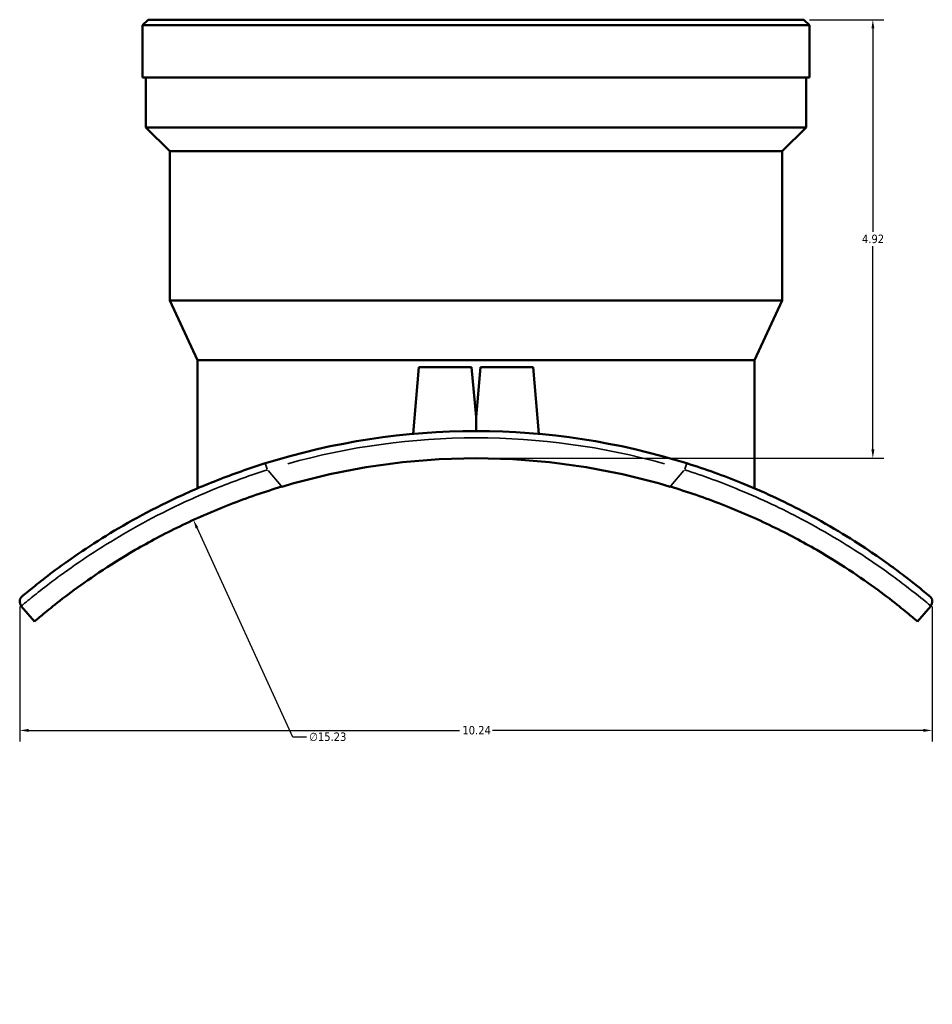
# Model space of a CAD drawing. Header units: inches. Extents: x -6.9 to 51.8, y -5.9 to 37.8.
# Tile 4 of 10: x 13.6 to 23.8, y 5.8 to 16.8. Entities that reach past the tile are written whole.
import ezdxf

# ---------------------------------------------------------------- set-up
doc = ezdxf.new("R2010")
doc.units = ezdxf.units.IN
doc.header["$MEASUREMENT"] = 0
for name, color, linetype, lineweight in [('Dimension (ANSI)', 7, 'Continuous', 25), ('Visible (ANSI)', 7, 'Continuous', 50), ('Visible Narrow (ANSI)', 7, 'Continuous', 35)]:
    doc.layers.add(name, color=color, linetype=linetype, lineweight=lineweight)
doc.styles.add('Note Text (ANSI)', font='tahoma.ttf')
doc.dimstyles.new('Default (ANSI)', dxfattribs={"dimtxt": 0.094488, "dimasz": 0.098425, "dimexe": 0.125, "dimexo": 0.0625, "dimgap": 0.031496, "dimtad": 0, "dimtih": 1, "dimtoh": 1, "dimrnd": 1e-08, "dimzin": 4, "dimdsep": 46, "dimtxsty": 'Note Text (ANSI)', "dimcen": 0.09, "dimdle": 0.393701, "dimclrd": 256, "dimclre": 256, "dimclrt": 5, "dimadec": 0, "dimazin": 1, "dimtfac": 1, "dimtofl": 0, "dimtmove": 0, "dimatfit": 3, "dimfxl": 1, "dimtolj": 1, "dimtzin": 4, "dimlwd": -1, "dimlwe": -1, "dimarcsym": 0})

# ---------------------------------------------------------------- blocks, each defined once
blk = doc.blocks.new('*D9')
at = {"layer": 'Defpoints', "color": 0, "transparency": 16777216}
for p in [(15.522, 11.21), (21.864, -2.635)]:
    blk.add_point(p, dxfattribs=at)
at = {"layer": 'Dimension (ANSI)', "transparency": 16777216}
for p, q in [((16.637, 8.774), (15.563, 11.12)), ((16.79, 8.774), (16.637, 8.774))]:
    blk.add_line(p, q, dxfattribs=at)
blk.add_arc((18.693, 4.287), 7.614, 107.0961, 115.552, dxfattribs=at)
blk.add_solid([(15.577, 11.127), (15.548, 11.113), (15.522, 11.21)], dxfattribs=at)
at = {"layer": 'Dimension (ANSI)', "color": 5, "transparency": 16777216, "insert": (16.822, 8.825), "char_height": 0.0945, "attachment_point": 1, "style": 'Note Text (ANSI)'}
blk.add_mtext('\\A1;∅15.23', dxfattribs=at)
blk = doc.blocks.new('*D10')
at = {"layer": 'Defpoints', "color": 0, "transparency": 16777216}
for p in [(22.37, 16.821), (18.693, 11.901), (23.144, 11.901)]:
    blk.add_point(p, dxfattribs=at)
at = {"layer": 'Dimension (ANSI)', "transparency": 16777216}
for p, q in [((22.432, 16.821), (23.269, 16.821)), ((23.144, 16.723), (23.144, 14.442)), ((23.144, 12), (23.144, 14.281)), ((18.755, 11.901), (23.269, 11.901))]:
    blk.add_line(p, q, dxfattribs=at)
for points in [[(23.128, 16.723), (23.161, 16.723), (23.144, 16.821)], [(23.128, 12), (23.161, 12), (23.144, 11.901)]]:
    blk.add_solid(points, dxfattribs=at)
at = {"layer": 'Dimension (ANSI)', "color": 5, "transparency": 16777216, "insert": (23.022, 14.41), "char_height": 0.0945, "attachment_point": 1, "style": 'Note Text (ANSI)'}
blk.add_mtext('\\A1;4.92', dxfattribs=at)
blk = doc.blocks.new('*D12')
at = {"layer": 'Defpoints', "color": 0, "transparency": 16777216}
for p in [(13.574, 10.3), (23.811, 10.3), (23.811, 8.848)]:
    blk.add_point(p, dxfattribs=at)
at = {"layer": 'Dimension (ANSI)', "transparency": 16777216}
for p, q in [((13.574, 10.238), (13.574, 8.723)), ((23.811, 10.238), (23.811, 8.723)), ((13.673, 8.848), (18.508, 8.848)), ((23.712, 8.848), (18.877, 8.848))]:
    blk.add_line(p, q, dxfattribs=at)
for points in [[(13.673, 8.865), (13.673, 8.832), (13.574, 8.848)], [(23.712, 8.865), (23.712, 8.832), (23.811, 8.848)]]:
    blk.add_solid(points, dxfattribs=at)
at = {"layer": 'Dimension (ANSI)', "color": 5, "transparency": 16777216, "insert": (18.54, 8.898), "char_height": 0.0945, "attachment_point": 1, "style": 'Note Text (ANSI)'}
blk.add_mtext('\\A1;10.24', dxfattribs=at)

msp = doc.modelspace()

# ---------------------------------------------------------------- linework, layer by layer
at = {"layer": 'Visible (ANSI)'}
for p, q in [((15.015, 16.821), (14.953, 16.759)), ((15.015, 16.821), (22.37, 16.821)), ((22.37, 16.821), (22.433, 16.759)), ((22.433, 16.759), (14.953, 16.759)), ((14.953, 16.172), (14.953, 16.759)), ((22.433, 16.172), (22.433, 16.759)), ((22.433, 16.172), (14.953, 16.172)), ((14.99, 15.612), (14.99, 16.172)), ((22.395, 15.612), (22.395, 16.172)), ((22.395, 15.612), (14.99, 15.612)), ((15.257, 15.345), (14.99, 15.612)), ((22.128, 15.345), (22.395, 15.612)), ((22.128, 15.345), (15.257, 15.345)), ((15.257, 13.671), (15.257, 15.345)), ((22.128, 13.671), (22.128, 15.345)), ((22.128, 13.671), (15.257, 13.671)), ((15.57, 13), (15.257, 13.671)), ((21.815, 13), (22.128, 13.671)), ((21.815, 13), (15.57, 13)), ((15.57, 11.564), (15.57, 13)), ((18.053, 12.925), (17.987, 12.174)), ((18.053, 12.925), (18.643, 12.925)), ((18.643, 12.925), (18.693, 12.362)), ((18.742, 12.925), (18.693, 12.362)), ((18.742, 12.925), (19.332, 12.925)), ((19.332, 12.925), (19.398, 12.174)), ((21.815, 11.564), (21.815, 13)), ((18.693, 12.206), (18.693, 12.362)), ((13.592, 10.244), (13.741, 10.071)), ((23.644, 10.071), (23.793, 10.244))]:
    msp.add_line(p, q, dxfattribs=at)
for centre, radius, start, end in [((18.693, 4.287), 7.919, 72.6353, 107.3647), ((18.693, 4.287), 7.614, 73.3742, 106.6258), ((13.65, 10.294), 0.0761, 130.0122, 220.5684), ((23.735, 10.294), 0.0761, 319.4316, 49.9878)]:
    msp.add_arc(centre, radius, start, end, dxfattribs=at)
for points, knots in [([(16.329, 11.845), (16.147, 11.788), (15.967, 11.724), (15.616, 11.586), (15.446, 11.512), (14.971, 11.286), (14.689, 11.125), (14.326, 10.895), (14.213, 10.818), (13.918, 10.609), (13.777, 10.496), (13.632, 10.378), (13.601, 10.352), (13.601, 10.352)], [0, 0, 0, 0, 1.440788, 1.440788, 2.881575, 2.881575, 5.659929, 5.659929, 7.147693, 7.147693, 10.077619, 10.077619, 12.231046, 12.231046, 12.231046, 12.231046]), ([(23.784, 10.352), (23.784, 10.352), (23.769, 10.365), (23.694, 10.427), (23.613, 10.493), (23.392, 10.662), (23.26, 10.759), (22.893, 11.004), (22.641, 11.159), (22.141, 11.42), (21.909, 11.528), (21.469, 11.706), (21.264, 11.78), (21.056, 11.845)], [0, 0, 0, 0, 1.48915, 1.48915, 3.802509, 3.802509, 5.877326, 5.877326, 8.5798, 8.5798, 10.588381, 10.588381, 12.231116, 12.231116, 12.231116, 12.231116]), ([(13.741, 10.071), (13.741, 10.071), (13.755, 10.083), (13.815, 10.134), (13.86, 10.172), (13.983, 10.271), (14.061, 10.332), (14.243, 10.467), (14.349, 10.542), (14.582, 10.698), (14.719, 10.785), (15.023, 10.961), (15.191, 11.051), (15.548, 11.224), (15.737, 11.307), (16.124, 11.458), (16.321, 11.525), (16.514, 11.583)], [25.592835, 25.592835, 25.592835, 25.592835, 27.07271, 27.07271, 28.552586, 28.552586, 30.032461, 30.032461, 31.512336, 31.512336, 33.046403, 33.046403, 34.580469, 34.580469, 36.114536, 36.114536, 37.648603, 37.648603, 37.648603, 37.648603]), ([(20.871, 11.583), (21.064, 11.525), (21.261, 11.458), (21.648, 11.307), (21.838, 11.224), (22.194, 11.051), (22.362, 10.961), (22.666, 10.785), (22.803, 10.698), (23.036, 10.542), (23.142, 10.467), (23.324, 10.332), (23.402, 10.271), (23.525, 10.172), (23.57, 10.134), (23.63, 10.083), (23.644, 10.071), (23.644, 10.071)], [13.537067, 13.537067, 13.537067, 13.537067, 15.071134, 15.071134, 16.605201, 16.605201, 18.139267, 18.139267, 19.673334, 19.673334, 21.153209, 21.153209, 22.633084, 22.633084, 24.11296, 24.11296, 25.592835, 25.592835, 25.592835, 25.592835])]:
    msp.add_open_spline(points, degree=3, knots=knots, dxfattribs=at)
at = {"layer": 'Visible Narrow (ANSI)'}
for p, q in [((16.35, 11.778), (16.329, 11.845)), ((21.056, 11.845), (21.035, 11.778)), ((16.506, 11.592), (16.36, 11.763)), ((21.025, 11.763), (20.879, 11.592))]:
    msp.add_line(p, q, dxfattribs=at)
msp.add_arc((18.693, 4.287), 7.843, 74.3718, 105.6282, dxfattribs=at)
for points, knots in [([(13.592, 10.244), (13.592, 10.244), (13.624, 10.271), (13.771, 10.391), (13.914, 10.505), (14.213, 10.718), (14.328, 10.797), (14.695, 11.031), (14.98, 11.196), (15.46, 11.428), (15.632, 11.505), (15.986, 11.647), (16.168, 11.713), (16.352, 11.772)], [-12.231046, -12.231046, -12.231046, -12.231046, -10.077619, -10.077619, -7.147693, -7.147693, -5.659929, -5.659929, -2.881575, -2.881575, -1.440788, -1.440788, 0, 0, 0, 0]), ([(21.033, 11.772), (21.243, 11.705), (21.45, 11.628), (21.894, 11.444), (22.128, 11.333), (22.634, 11.066), (22.89, 10.908), (23.261, 10.658), (23.396, 10.559), (23.619, 10.388), (23.702, 10.32), (23.778, 10.257), (23.793, 10.244), (23.793, 10.244)], [-12.231116, -12.231116, -12.231116, -12.231116, -10.588381, -10.588381, -8.5798, -8.5798, -5.877326, -5.877326, -3.802509, -3.802509, -1.48915, -1.48915, 0, 0, 0, 0])]:
    msp.add_open_spline(points, degree=3, knots=knots, dxfattribs=at)

# ---------------------------------------------------------------- dimensions: what is measured, and where the dimension line sits
at = {"layer": 'Dimension (ANSI)'}
for base, p1, p2, angle, override, picture, middle in [((23.144, 11.901), (22.37, 16.821), (18.693, 11.901), 90, {"dimgap": 0.031496, "dimdec": 2, "dimtol": 0, "dimlim": 0, "dimtp": 0, "dimtm": 0, "dimtdec": 2, "dimatfit": 1}, '*D10', (23.144, 14.361)), ((23.811, 8.848), (13.574, 10.3), (23.811, 10.3), 180, {"dimgap": 0.031496, "dimtih": 0, "dimtoh": 0, "dimdec": 2, "dimtol": 0, "dimlim": 0, "dimtp": 0, "dimtm": 0, "dimtdec": 2, "dimatfit": 1}, '*D12', (18.693, 8.848))]:
    dim = msp.add_linear_dim(base=base, p1=p1, p2=p2, angle=angle, dimstyle='Default (ANSI)', override=override, dxfattribs=at)
    dim.commit()
    dim.dimension.update_dxf_attribs({"geometry": picture, "text_midpoint": middle, "dimtype": 160})
dim = msp.add_diameter_dim_2p(p1=(21.864, -2.635), p2=(15.522, 11.21), dimstyle='Default (ANSI)', override={"dimgap": 0.031496, "dimdec": 2, "dimlfac": 1, "dimtol": 0, "dimlim": 0, "dimtp": 0, "dimtm": 0, "dimtdec": 2}, dxfattribs=at)
dim.commit()
dim.dimension.update_dxf_attribs({"geometry": '*D9', "text_midpoint": (17.029, 8.774), "dimtype": 163})

doc.saveas('drawing.dxf')
